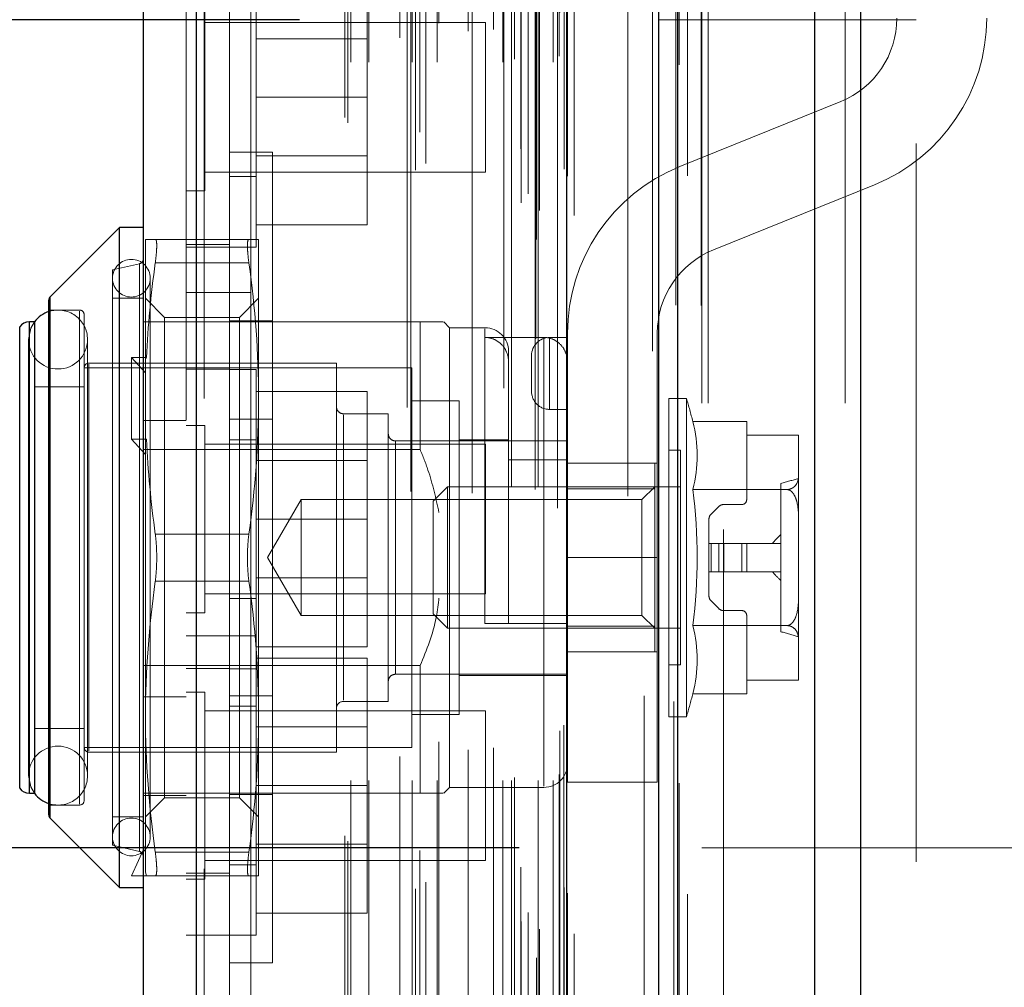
# Model space of a CAD drawing. Header units: inches. Extents: x 0.2 to 10.7, y 0.2 to 7.9.
# Tile 84 of 95: x 6.017 to 6.154, y 4.759 to 4.894. Entities that reach past the tile are written whole.
import ezdxf

# ---------------------------------------------------------------- set-up
doc = ezdxf.new("R2010")
doc.units = ezdxf.units.IN
doc.header["$MEASUREMENT"] = 0
doc.linetypes.add('HIDDEN', pattern=[0.07500000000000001, 0.05, -0.025])
doc.layers.add('DIMENSIONS', color=140, linetype='Continuous')
doc.styles.add('SLDTEXTSTYLE0', font='TXT', dxfattribs={"width": 0.7})
doc.dimstyles.new('SLDDIMSTYLE0', dxfattribs={"dimtxt": 0.0849609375, "dimasz": 0.13, "dimexe": 0, "dimexo": 0.0625, "dimgap": 0.021240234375, "dimtad": 0, "dimtih": 1, "dimtoh": 1, "dimlfac": 12, "dimrnd": 1e-09, "dimzin": 12, "dimdsep": 46, "dimtxsty": 'SLDTEXTSTYLE0', "dimsah": 1, "dimcen": 0.09, "dimadec": 0, "dimazin": 3, "dimtfac": 1, "dimtofl": 0, "dimtmove": 0, "dimatfit": 3, "dimfxl": 0, "dimfrac": 2, "dimtolj": 1, "dimtzin": 12, "dimarcsym": 0})
doc.dimstyles.new('SLDDIMSTYLE3', dxfattribs={"dimtxt": 0.0849609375, "dimasz": 0.13, "dimexe": 0, "dimexo": 0.0625, "dimgap": 0.021240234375, "dimtad": 0, "dimtih": 1, "dimtoh": 1, "dimdec": 4, "dimlfac": 12, "dimzin": 12, "dimdsep": 46, "dimtxsty": 'SLDTEXTSTYLE0', "dimsah": 1, "dimcen": 0.09, "dimadec": 0, "dimazin": 3, "dimtfac": 1, "dimtdec": 0, "dimtofl": 0, "dimtmove": 0, "dimatfit": 3, "dimfxl": 0, "dimfrac": 2, "dimtolj": 1, "dimtzin": 12, "dimarcsym": 0})

# ---------------------------------------------------------------- blocks, each defined once
blk = doc.blocks.new('_D_13')
at = {"layer": 'DIMENSIONS'}
blk.add_line((6.802087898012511, 5.364414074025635), (6.073529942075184, 5.364414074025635), dxfattribs=at)
for radius, start, end in [(0.7318486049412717, 160.6690438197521, 180), (0.7318486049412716, 205.0000000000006, 224.3309561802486)]:
    blk.add_arc((6.930378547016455, 5.364414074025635), radius, start, end, dxfattribs=at)
for points in [[(6.198529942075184, 5.364414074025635), (6.229864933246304, 5.492156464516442), (6.190019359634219, 5.495667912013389)], [(6.267098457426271, 5.055121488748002), (6.314855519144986, 4.932568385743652), (6.349483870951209, 4.952590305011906)]]:
    blk.add_solid(points, dxfattribs=at)
at = {"layer": 'DIMENSIONS', "insert": (6.113115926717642, 5.255180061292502), "char_height": 0.08333333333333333, "attachment_point": 1, "style": 'SLDTEXTSTYLE0'}
blk.add_mtext('25°', dxfattribs=at)
blk = doc.blocks.new('_D_16')
at = {"layer": 'DIMENSIONS'}
for p, q in [((6.086164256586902, 4.778530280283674), (5.637653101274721, 4.778530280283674)), ((5.762653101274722, 4.778530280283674), (5.76265310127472, 4.194071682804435)), ((5.601079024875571, 4.040020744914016), (5.572548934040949, 4.040020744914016)), ((5.572548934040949, 4.040020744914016), (5.572548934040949, 3.904989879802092)), ((5.924227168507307, 4.040020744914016), (5.95275725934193, 4.040020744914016)), ((5.95275725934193, 4.040020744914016), (5.95275725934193, 3.904989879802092)), ((5.572548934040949, 3.904989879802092), (5.601079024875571, 3.904989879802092)), ((5.95275725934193, 3.904989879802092), (5.924227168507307, 3.904989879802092)), ((5.76265310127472, 3.238196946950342), (5.76265310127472, 3.885969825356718)), ((6.086164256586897, 3.238196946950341), (5.63765310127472, 3.238196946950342))]:
    blk.add_line(p, q, dxfattribs=at)
for points in [[(5.762653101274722, 4.778530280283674), (5.742653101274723, 4.648530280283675), (5.782653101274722, 4.648530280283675)], [(5.76265310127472, 3.238196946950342), (5.782653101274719, 3.368196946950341), (5.74265310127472, 3.368196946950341)]]:
    blk.add_solid(points, dxfattribs=at)
at = {"layer": 'DIMENSIONS', "char_height": 0.08333333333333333, "attachment_point": 1, "style": 'SLDTEXTSTYLE0'}
for s, insert in [('18.48', (5.60107901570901, 4.166463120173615)), ('469.5', (5.601079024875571, 4.012412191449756))]:
    blk.add_mtext(s, dxfattribs=dict(at, insert=insert))
blk = doc.blocks.new('_D_17')
at = {"layer": 'DIMENSIONS'}
for p, q in [((6.055580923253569, 4.893780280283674), (5.14318320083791, 4.893780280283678)), ((5.26818320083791, 4.893780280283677), (5.268183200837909, 4.249627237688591)), ((5.106609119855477, 4.119496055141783), (5.078079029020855, 4.119496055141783)), ((5.078079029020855, 4.119496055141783), (5.078079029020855, 3.984465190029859)), ((5.429757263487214, 4.119496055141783), (5.458287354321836, 4.119496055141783)), ((5.458287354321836, 4.119496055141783), (5.458287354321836, 3.984465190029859)), ((5.078079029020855, 3.984465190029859), (5.106609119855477, 3.984465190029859)), ((5.458287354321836, 3.984465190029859), (5.429757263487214, 3.984465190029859)), ((5.268183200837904, 3.122863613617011), (5.268183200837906, 3.830414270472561)), ((6.055580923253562, 3.122863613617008), (5.143183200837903, 3.122863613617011))]:
    blk.add_line(p, q, dxfattribs=at)
for points in [[(5.26818320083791, 4.893780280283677), (5.24818320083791, 4.763780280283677), (5.288183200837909, 4.763780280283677)], [(5.268183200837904, 3.122863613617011), (5.288183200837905, 3.252863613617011), (5.248183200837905, 3.252863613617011)]]:
    blk.add_solid(points, dxfattribs=at)
at = {"layer": 'DIMENSIONS', "char_height": 0.08333333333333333, "attachment_point": 1, "style": 'SLDTEXTSTYLE0'}
for s, insert in [('21.25', (5.106609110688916, 4.245938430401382)), ('539.8', (5.106609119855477, 4.091887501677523)), ('OPENING', (5.006146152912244, 3.937836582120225))]:
    blk.add_mtext(s, dxfattribs=dict(at, insert=insert))

msp = doc.modelspace()

# ---------------------------------------------------------------- linework, layer by layer
at = {"color": 7, "linetype": 'Continuous', "lineweight": 25}
for p, q in [((6.133656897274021, 4.986276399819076), (6.133656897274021, 3.040446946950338)), ((6.127292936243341, 3.040446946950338), (6.127292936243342, 4.985096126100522)), ((6.105580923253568, 3.040446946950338), (6.105580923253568, 4.975863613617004)), ((6.108216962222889, 3.040446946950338), (6.108216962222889, 4.976122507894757)), ((6.092777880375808, 3.066551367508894), (6.092777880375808, 4.95015945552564)), ((6.041256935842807, 3.075635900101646), (6.041256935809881, 4.941074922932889)), ((6.033819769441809, 4.938129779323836), (6.033819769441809, 3.078581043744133)), ((6.030538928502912, 4.864867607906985), (6.020888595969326, 4.855217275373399)), ((6.033819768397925, 4.864867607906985), (6.030538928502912, 4.864867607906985)), ((6.030538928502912, 4.818935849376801), (6.030538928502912, 4.864867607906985)), ((6.020696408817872, 4.818935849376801), (6.020696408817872, 4.854753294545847)), ((6.020888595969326, 4.818935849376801), (6.020888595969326, 4.855217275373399)), ((6.016641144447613, 4.818935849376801), (6.016641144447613, 4.851041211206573)), ((6.01869837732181, 4.851744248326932), (6.017987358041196, 4.851744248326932)), ((6.017987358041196, 4.818935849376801), (6.017987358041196, 4.851744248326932)), ((6.018727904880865, 4.818935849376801), (6.018727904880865, 4.851744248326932)), ((6.016641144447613, 4.78683048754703), (6.016641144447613, 4.818935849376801)), ((6.017987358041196, 4.78612745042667), (6.017987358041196, 4.818935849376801)), ((6.018727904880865, 4.78612745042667), (6.018727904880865, 4.818935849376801)), ((6.020696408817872, 4.783118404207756), (6.020696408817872, 4.818935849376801)), ((6.020888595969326, 4.782654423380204), (6.020888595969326, 4.818935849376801)), ((6.030538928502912, 4.773004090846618), (6.030538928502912, 4.818935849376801)), ((6.017987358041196, 4.78612745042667), (6.01869837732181, 4.78612745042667)), ((6.020888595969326, 4.782654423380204), (6.030538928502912, 4.773004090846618)), ((6.030538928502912, 4.773004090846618), (6.033819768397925, 4.773004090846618))]:
    msp.add_line(p, q, dxfattribs=at)
at = {"color": 7, "linetype": 'HIDDEN', "lineweight": 18}
for p, q in [((6.133656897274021, 4.986276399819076), (6.133656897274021, 3.040446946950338)), ((6.133656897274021, 3.040446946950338), (6.133656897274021, 4.986276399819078)), ((6.133656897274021, 3.040446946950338), (6.133656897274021, 4.986276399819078)), ((6.127292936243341, 3.040446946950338), (6.127292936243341, 4.985096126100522)), ((6.131535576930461, 3.040446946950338), (6.131535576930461, 4.985096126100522)), ((6.131535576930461, 3.040446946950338), (6.131535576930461, 4.985096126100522)), ((6.108216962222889, 3.040446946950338), (6.108216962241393, 4.976122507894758)), ((6.111580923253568, 3.040446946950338), (6.111580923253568, 4.975863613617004)), ((6.112459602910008, 3.040446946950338), (6.112459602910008, 4.976122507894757)), ((6.112459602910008, 3.040446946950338), (6.112459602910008, 4.976122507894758)), ((6.107962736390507, 3.054080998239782), (6.107962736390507, 4.962629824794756)), ((6.088552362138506, 3.063217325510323), (6.088552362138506, 4.953493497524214)), ((6.088552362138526, 3.06321732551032), (6.088552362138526, 4.953493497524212)), ((6.088468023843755, 4.949399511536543), (6.088468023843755, 3.067311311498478)), ((6.088977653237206, 3.06722145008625), (6.088977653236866, 4.949489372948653)), ((6.093819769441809, 3.066551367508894), (6.093819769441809, 4.950159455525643)), ((6.086414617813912, 3.068285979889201), (6.086414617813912, 4.948424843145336)), ((6.087406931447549, 3.069540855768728), (6.087406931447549, 4.947207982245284)), ((6.104707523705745, 4.947676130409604), (6.104707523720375, 3.069039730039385)), ((6.104707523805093, 4.947674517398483), (6.104707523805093, 3.069048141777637)), ((6.071740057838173, 3.072849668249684), (6.071740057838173, 4.943861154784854)), ((6.092853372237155, 3.072035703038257), (6.092853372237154, 4.944675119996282)), ((6.092880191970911, 3.072245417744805), (6.092880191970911, 4.944465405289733)), ((6.073171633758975, 3.073773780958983), (6.073171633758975, 4.942932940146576)), ((6.084016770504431, 4.942520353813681), (6.084016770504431, 3.074198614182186)), ((6.092401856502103, 3.072999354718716), (6.092401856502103, 4.943711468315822)), ((6.092401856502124, 3.072999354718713), (6.092401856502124, 4.943711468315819)), ((6.041256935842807, 4.941074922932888), (6.041256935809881, 3.075635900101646)), ((6.042298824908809, 3.075635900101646), (6.042298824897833, 4.941074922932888)), ((6.042298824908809, 4.941074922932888), (6.042298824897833, 3.075635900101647)), ((6.070559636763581, 4.939827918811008), (6.070559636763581, 3.076878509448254)), ((6.086383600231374, 3.075833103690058), (6.086383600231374, 4.94087771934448)), ((6.072324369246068, 3.078152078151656), (6.072324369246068, 4.938558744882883)), ((6.039819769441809, 4.938129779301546), (6.039819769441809, 3.078581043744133)), ((6.062307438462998, 3.079454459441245), (6.062307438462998, 4.937256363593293)), ((6.061874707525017, 3.080185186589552), (6.061874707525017, 4.936525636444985)), ((6.101270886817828, 4.936373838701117), (6.101270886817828, 3.080312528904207)), ((6.062708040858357, 3.087902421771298), (6.062708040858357, 4.92880840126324)), ((6.062708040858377, 3.087902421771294), (6.062708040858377, 4.928808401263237)), ((6.065240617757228, 3.087902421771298), (6.065240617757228, 4.92880840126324)), ((6.071275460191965, 3.08790242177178), (6.071275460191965, 4.92880840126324)), ((6.074720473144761, 3.087902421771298), (6.074720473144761, 4.92880840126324)), ((6.083891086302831, 3.087902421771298), (6.083891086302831, 4.92880840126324)), ((6.085064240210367, 4.92880840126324), (6.085064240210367, 3.087902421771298)), ((6.085064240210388, 3.087902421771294), (6.085064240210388, 4.928808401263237)), ((6.088814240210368, 3.087902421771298), (6.088814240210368, 4.92880840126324)), ((6.088814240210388, 4.928808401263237), (6.088814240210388, 3.087902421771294)), ((6.090887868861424, 3.087902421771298), (6.090887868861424, 4.92880840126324)), ((6.090887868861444, 3.087902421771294), (6.090887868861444, 4.928808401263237)), ((6.071063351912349, 4.928144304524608), (6.071063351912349, 3.088566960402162)), ((6.079592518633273, 4.927905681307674), (6.079592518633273, 3.088802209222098)), ((6.085480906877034, 3.088319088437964), (6.085480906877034, 4.928391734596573)), ((6.088397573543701, 4.928391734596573), (6.088397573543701, 3.088319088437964)), ((6.091730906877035, 3.088735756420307), (6.091730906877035, 4.927975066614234)), ((6.091730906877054, 3.088735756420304), (6.091730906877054, 4.927975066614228)), ((6.048819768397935, 4.925813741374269), (6.048819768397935, 4.855813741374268)), ((6.069548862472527, 3.091268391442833), (6.069548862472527, 4.925442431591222)), ((6.091486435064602, 4.925813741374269), (6.091486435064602, 3.090897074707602)), ((6.074989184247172, 3.093306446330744), (6.074989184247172, 4.923411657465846)), ((6.07904509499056, 3.092197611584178), (6.07904509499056, 4.92451321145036)), ((6.07904509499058, 3.092197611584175), (6.07904509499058, 4.924513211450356)), ((6.082600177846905, 3.092443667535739), (6.082600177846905, 4.924265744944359)), ((6.091801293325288, 3.09481560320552), (6.091801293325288, 4.921895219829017)), ((6.091801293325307, 3.094815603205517), (6.091801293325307, 4.921895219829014)), ((6.092348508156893, 3.095588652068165), (6.092348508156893, 4.921122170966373)), ((6.092348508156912, 3.095588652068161), (6.092348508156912, 4.92112217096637)), ((6.10767420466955, 3.098900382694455), (6.107674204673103, 4.917775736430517)), ((6.103540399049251, 3.099679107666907), (6.103540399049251, 4.91703171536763)), ((6.045819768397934, 4.90974424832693), (6.045819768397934, 4.855813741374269)), ((6.049569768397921, 4.88299424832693), (6.049569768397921, 4.903827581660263)), ((6.064986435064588, 4.88299424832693), (6.064986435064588, 4.900744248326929)), ((6.042423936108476, 4.88299424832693), (6.042423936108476, 4.896015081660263)), ((6.081486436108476, 4.893410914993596), (6.042423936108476, 4.893410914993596)), ((6.081486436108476, 4.88299424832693), (6.081486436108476, 4.893410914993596)), ((6.105580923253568, 4.893780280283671), (6.111580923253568, 4.893780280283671)), ((6.111580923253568, 4.893780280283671), (6.114580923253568, 4.893780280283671)), ((6.114580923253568, 3.122863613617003), (6.114580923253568, 4.893780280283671)), ((6.114580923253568, 3.122863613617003), (6.114580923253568, 4.893780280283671)), ((6.141414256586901, 4.893780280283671), (6.114580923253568, 4.893780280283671)), ((6.114580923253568, 3.122863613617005), (6.114580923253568, 4.893780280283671)), ((6.114580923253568, 3.122863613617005), (6.114580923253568, 4.893780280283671)), ((6.141414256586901, 4.576571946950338), (6.141414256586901, 4.893780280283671)), ((6.064986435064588, 4.89115674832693), (6.049569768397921, 4.89115674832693)), ((6.042423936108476, 4.869973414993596), (6.042423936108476, 4.88299424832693)), ((6.049569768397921, 4.862160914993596), (6.049569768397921, 4.88299424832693)), ((6.049569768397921, 4.88299424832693), (6.064986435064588, 4.88299424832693)), ((6.064986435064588, 4.865244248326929), (6.064986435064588, 4.88299424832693)), ((6.081486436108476, 4.872577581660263), (6.081486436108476, 4.88299424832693)), ((6.108501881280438, 4.873360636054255), (6.130894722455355, 4.882416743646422)), ((6.051819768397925, 4.875352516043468), (6.045819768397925, 4.875352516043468)), ((6.051819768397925, 4.875352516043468), (6.051819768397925, 4.818935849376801)), ((6.049569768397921, 4.874831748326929), (6.064986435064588, 4.874831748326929)), ((6.042423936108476, 4.872577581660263), (6.081486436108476, 4.872577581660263)), ((6.045819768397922, 4.871952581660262), (6.049569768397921, 4.871952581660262)), ((6.039819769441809, 4.869973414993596), (6.042423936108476, 4.869973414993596)), ((6.135581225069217, 4.870828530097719), (6.1131883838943, 4.861772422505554)), ((6.049569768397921, 4.865244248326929), (6.064986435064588, 4.865244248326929)), ((6.034147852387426, 4.846519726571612), (6.034147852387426, 4.863227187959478)), ((6.035505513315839, 4.863227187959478), (6.048538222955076, 4.863227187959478)), ((6.049895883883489, 4.84108151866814), (6.049895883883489, 4.863227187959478)), ((6.045819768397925, 4.86249424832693), (6.039819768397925, 4.86249424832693)), ((6.039819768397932, 4.862160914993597), (6.045819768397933, 4.862160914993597)), ((6.045819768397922, 4.862160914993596), (6.049569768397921, 4.862160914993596)), ((6.033311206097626, 4.859829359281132), (6.029554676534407, 4.858962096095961)), ((6.029554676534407, 4.818935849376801), (6.029554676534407, 4.858962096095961)), ((6.033311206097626, 4.778079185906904), (6.033311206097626, 4.859792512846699)), ((6.035505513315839, 4.859946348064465), (6.048538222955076, 4.859946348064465)), ((6.035505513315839, 4.859946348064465), (6.048538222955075, 4.859946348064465)), ((6.034804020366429, 4.780057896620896), (6.034804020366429, 4.857813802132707)), ((6.020888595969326, 4.855217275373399), (6.020888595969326, 4.782654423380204)), ((6.033819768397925, 4.855025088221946), (6.029554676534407, 4.855025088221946)), ((6.036811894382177, 4.852361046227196), (6.034147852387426, 4.855025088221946)), ((6.048819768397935, 4.855813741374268), (6.039819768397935, 4.855813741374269)), ((6.045819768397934, 4.855813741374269), (6.045819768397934, 3.160897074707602)), ((6.049895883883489, 4.855025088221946), (6.047231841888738, 4.852361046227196)), ((6.048819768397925, 3.160897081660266), (6.048819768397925, 4.855813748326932)), ((6.048819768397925, 3.160897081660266), (6.048819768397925, 4.855813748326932)), ((6.048819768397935, 4.855813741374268), (6.048819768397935, 3.160897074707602)), ((6.048819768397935, 4.855813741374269), (6.048819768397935, 3.160897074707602)), ((6.02496150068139, 4.853384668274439), (6.020696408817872, 4.853384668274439)), ((6.02496150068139, 4.784633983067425), (6.02496150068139, 4.853237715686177)), ((6.025617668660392, 4.818935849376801), (6.025617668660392, 4.852728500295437)), ((6.036811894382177, 4.785510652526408), (6.036811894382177, 4.852361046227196)), ((6.047231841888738, 4.852361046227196), (6.036811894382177, 4.852361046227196)), ((6.047231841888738, 4.785510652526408), (6.047231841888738, 4.852361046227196)), ((6.016641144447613, 4.851041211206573), (6.016641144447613, 4.78683048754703)), ((6.017987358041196, 4.851744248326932), (6.017987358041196, 4.78612745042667)), ((6.018727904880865, 4.851744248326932), (6.01869837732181, 4.851744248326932)), ((6.03981976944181, 4.851744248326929), (6.033819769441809, 4.851744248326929)), ((6.072369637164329, 4.851744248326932), (6.03981976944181, 4.851744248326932)), ((6.051819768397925, 4.851894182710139), (6.045819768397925, 4.851894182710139)), ((6.072369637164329, 4.83397054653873), (6.072369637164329, 4.851744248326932)), ((6.076470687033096, 4.850924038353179), (6.075650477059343, 4.851744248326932)), ((6.076470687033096, 4.818935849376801), (6.076470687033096, 4.850924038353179)), ((6.081391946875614, 4.850924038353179), (6.076470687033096, 4.850924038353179)), ((6.081391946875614, 4.809749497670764), (6.081391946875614, 4.850778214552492)), ((6.017878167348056, 4.849283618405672), (6.017878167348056, 4.78858808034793)), ((6.02608026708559, 4.78858808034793), (6.02608026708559, 4.849283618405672)), ((6.089594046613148, 4.849576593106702), (6.081391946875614, 4.849576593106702)), ((6.089594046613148, 4.849576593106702), (6.089594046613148, 4.787098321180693)), ((6.090374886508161, 4.849559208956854), (6.090374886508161, 4.839559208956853)), ((6.090374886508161, 4.849559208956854), (6.092874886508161, 4.849559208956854)), ((6.090374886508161, 4.839559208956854), (6.090374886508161, 4.849559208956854)), ((6.092874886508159, 4.818934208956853), (6.092874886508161, 4.850184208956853)), ((6.105374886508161, 4.850184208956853), (6.105374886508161, 4.818934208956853)), ((6.034277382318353, 4.846764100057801), (6.032179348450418, 4.846764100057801)), ((6.032179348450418, 4.846764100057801), (6.032179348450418, 4.835398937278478)), ((6.032179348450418, 4.846764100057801), (6.034147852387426, 4.844632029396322)), ((6.034277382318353, 4.846764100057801), (6.034147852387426, 4.846519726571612)), ((6.034147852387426, 4.846519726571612), (6.034147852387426, 4.844632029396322)), ((6.084672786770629, 4.809749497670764), (6.084672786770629, 4.847643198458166)), ((6.087874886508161, 4.847059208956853), (6.087874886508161, 4.842059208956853)), ((6.071221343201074, 4.845346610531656), (6.025617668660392, 4.845346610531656)), ((6.060722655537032, 4.846002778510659), (6.026273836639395, 4.846002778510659)), ((6.026273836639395, 4.792017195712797), (6.026273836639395, 4.845854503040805)), ((6.045819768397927, 4.845160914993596), (6.039819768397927, 4.845160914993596)), ((6.049569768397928, 4.845119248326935), (6.045819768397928, 4.845119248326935)), ((6.049569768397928, 4.808035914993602), (6.049569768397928, 4.845119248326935)), ((6.060722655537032, 4.818935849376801), (6.060722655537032, 4.846002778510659)), ((6.071221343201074, 4.818935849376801), (6.071221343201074, 4.845346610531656)), ((6.034147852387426, 4.844632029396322), (6.034147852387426, 4.835154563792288)), ((6.025617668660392, 4.842721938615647), (6.018727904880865, 4.842721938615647)), ((6.049569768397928, 4.842035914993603), (6.064986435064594, 4.842035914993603)), ((6.049895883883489, 4.796790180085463), (6.049895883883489, 4.84108151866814)), ((6.064986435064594, 4.824285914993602), (6.064986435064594, 4.842035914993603)), ((6.106982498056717, 4.818935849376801), (6.106982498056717, 4.84108151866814)), ((6.109424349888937, 4.84108151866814), (6.106982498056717, 4.84108151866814)), ((6.109424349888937, 4.818935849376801), (6.109424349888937, 4.84108151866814)), ((6.077783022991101, 4.840753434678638), (6.071221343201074, 4.840753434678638)), ((6.077783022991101, 4.818935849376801), (6.077783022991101, 4.840753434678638)), ((6.067940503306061, 4.838948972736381), (6.061706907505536, 4.838948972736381)), ((6.061706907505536, 4.799068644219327), (6.061706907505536, 4.838803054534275)), ((6.067940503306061, 4.818935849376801), (6.067940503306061, 4.838948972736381)), ((6.090374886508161, 4.839559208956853), (6.092874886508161, 4.839559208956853)), ((6.03981976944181, 4.838035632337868), (6.033819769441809, 4.838035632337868)), ((6.042423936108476, 4.837306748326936), (6.039819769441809, 4.837306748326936)), ((6.042423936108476, 4.811265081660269), (6.042423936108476, 4.837306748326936)), ((6.051819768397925, 4.838185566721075), (6.045819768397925, 4.838185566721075)), ((6.110313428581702, 4.83787778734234), (6.117809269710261, 4.83787778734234)), ((6.117809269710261, 4.83787778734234), (6.117809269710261, 4.835983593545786)), ((6.117809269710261, 4.835983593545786), (6.125026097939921, 4.835983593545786)), ((6.117809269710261, 4.835983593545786), (6.117809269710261, 4.826973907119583)), ((6.12502711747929, 4.835893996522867), (6.12502711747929, 4.835924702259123)), ((6.12502711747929, 4.830390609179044), (6.12502711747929, 4.835893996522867)), ((6.034277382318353, 4.835398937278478), (6.032179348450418, 4.835398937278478)), ((6.032179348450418, 4.835398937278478), (6.034147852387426, 4.833266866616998)), ((6.034277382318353, 4.835398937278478), (6.034147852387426, 4.835154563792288)), ((6.034147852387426, 4.796790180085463), (6.034147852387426, 4.835154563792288)), ((6.081486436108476, 4.834702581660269), (6.042423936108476, 4.834702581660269)), ((6.049569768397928, 4.835327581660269), (6.045819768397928, 4.835327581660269)), ((6.092874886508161, 4.835176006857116), (6.068924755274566, 4.835176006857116)), ((6.068924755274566, 4.802733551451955), (6.068924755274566, 4.835138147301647)), ((6.084672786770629, 4.835340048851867), (6.077783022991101, 4.835340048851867)), ((6.081486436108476, 4.813869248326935), (6.081486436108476, 4.834702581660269)), ((6.072369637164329, 4.83397054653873), (6.033819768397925, 4.83397054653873)), ((6.108622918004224, 4.833863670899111), (6.106982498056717, 4.833863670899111)), ((6.108622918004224, 4.818935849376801), (6.108622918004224, 4.833863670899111)), ((6.064986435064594, 4.832448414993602), (6.049569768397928, 4.832448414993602)), ((6.092874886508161, 4.832526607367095), (6.084672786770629, 4.832526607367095)), ((6.092874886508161, 4.832059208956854), (6.105374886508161, 4.832059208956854)), ((6.10501399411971, 4.828502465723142), (6.10501399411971, 4.832059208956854)), ((6.12502711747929, 4.824439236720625), (6.12502711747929, 4.830390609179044)), ((6.076186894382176, 4.82877836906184), (6.074174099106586, 4.82676557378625)), ((6.076186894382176, 4.818935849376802), (6.076186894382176, 4.82877836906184)), ((6.108622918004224, 4.82877836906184), (6.076186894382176, 4.82877836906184)), ((6.10501399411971, 4.82877836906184), (6.10323741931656, 4.827001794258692)), ((6.12256648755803, 4.808618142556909), (6.12256648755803, 4.829253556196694)), ((6.10501399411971, 4.828502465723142), (6.092874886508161, 4.828502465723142)), ((6.10501399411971, 4.809369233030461), (6.10501399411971, 4.828502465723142)), ((6.110313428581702, 4.828406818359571), (6.12345016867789, 4.828406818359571)), ((6.055804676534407, 4.827001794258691), (6.051147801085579, 4.818935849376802)), ((6.055804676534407, 4.818935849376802), (6.055804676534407, 4.827001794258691)), ((6.10323741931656, 4.827001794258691), (6.055804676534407, 4.827001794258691)), ((6.074174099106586, 4.818935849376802), (6.074174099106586, 4.82676557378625)), ((6.10323741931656, 4.810869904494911), (6.10323741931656, 4.827001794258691)), ((6.113912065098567, 4.826029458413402), (6.112848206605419, 4.824965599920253)), ((6.117153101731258, 4.82631773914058), (6.114608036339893, 4.82631773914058)), ((6.049569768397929, 4.824285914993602), (6.064986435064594, 4.824285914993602)), ((6.064986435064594, 4.806535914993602), (6.064986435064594, 4.824285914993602)), ((6.11255992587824, 4.824269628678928), (6.11255992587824, 4.820904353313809)), ((6.12502711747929, 4.813432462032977), (6.12502711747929, 4.824439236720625)), ((6.035505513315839, 4.822216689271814), (6.048538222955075, 4.822216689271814)), ((6.03550551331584, 4.822216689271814), (6.048538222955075, 4.822216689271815)), ((6.11255992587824, 4.816967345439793), (6.11255992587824, 4.820904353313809)), ((6.11255992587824, 4.820904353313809), (6.112848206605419, 4.820904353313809)), ((6.112848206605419, 4.820904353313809), (6.113912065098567, 4.820904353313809)), ((6.112848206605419, 4.816967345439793), (6.112848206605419, 4.820904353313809)), ((6.112848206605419, 4.816967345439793), (6.112848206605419, 4.820904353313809)), ((6.113912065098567, 4.820904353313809), (6.114608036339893, 4.820904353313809)), ((6.113912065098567, 4.816967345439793), (6.113912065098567, 4.820904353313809)), ((6.113912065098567, 4.816967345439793), (6.113912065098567, 4.820904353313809)), ((6.114608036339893, 4.820904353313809), (6.117153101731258, 4.820904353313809)), ((6.114608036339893, 4.816967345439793), (6.114608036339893, 4.820904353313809)), ((6.114608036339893, 4.816967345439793), (6.114608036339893, 4.820904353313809)), ((6.117153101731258, 4.816967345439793), (6.117153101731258, 4.820904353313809)), ((6.117153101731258, 4.820904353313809), (6.117809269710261, 4.820904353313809)), ((6.117153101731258, 4.816967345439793), (6.117153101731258, 4.820904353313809)), ((6.117809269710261, 4.820904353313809), (6.12256648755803, 4.820904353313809)), ((6.117809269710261, 4.816967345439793), (6.117809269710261, 4.820904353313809)), ((6.025617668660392, 4.785143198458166), (6.025617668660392, 4.818935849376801)), ((6.029554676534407, 4.778909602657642), (6.029554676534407, 4.818935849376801)), ((6.051147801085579, 4.818935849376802), (6.055804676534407, 4.810869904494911)), ((6.051819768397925, 4.818935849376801), (6.051819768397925, 4.762519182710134)), ((6.055804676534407, 4.810869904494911), (6.055804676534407, 4.818935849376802)), ((6.060722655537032, 4.791868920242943), (6.060722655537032, 4.818935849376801)), ((6.067940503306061, 4.798922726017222), (6.067940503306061, 4.818935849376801)), ((6.071221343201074, 4.792525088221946), (6.071221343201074, 4.818935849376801)), ((6.074174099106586, 4.811106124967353), (6.074174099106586, 4.818935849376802)), ((6.076186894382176, 4.809093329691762), (6.076186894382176, 4.818935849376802)), ((6.076470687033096, 4.786947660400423), (6.076470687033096, 4.818935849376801)), ((6.077783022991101, 4.797118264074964), (6.077783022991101, 4.818935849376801)), ((6.092874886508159, 4.818934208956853), (6.105374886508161, 4.818934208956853)), ((6.092874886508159, 4.818934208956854), (6.105374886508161, 4.818934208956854)), ((6.092874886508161, 4.787684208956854), (6.092874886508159, 4.818934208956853)), ((6.105374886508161, 4.787684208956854), (6.105374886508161, 4.818934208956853)), ((6.106982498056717, 4.796790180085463), (6.106982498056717, 4.818935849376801)), ((6.108622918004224, 4.804008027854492), (6.108622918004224, 4.818935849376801)), ((6.109424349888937, 4.796790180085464), (6.109424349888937, 4.818935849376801)), ((6.11255992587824, 4.816967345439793), (6.112848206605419, 4.816967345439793)), ((6.11255992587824, 4.816967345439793), (6.11255992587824, 4.813602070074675)), ((6.112848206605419, 4.816967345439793), (6.113912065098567, 4.816967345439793)), ((6.113912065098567, 4.816967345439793), (6.114608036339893, 4.816967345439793)), ((6.114608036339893, 4.816967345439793), (6.117153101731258, 4.816967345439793)), ((6.117153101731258, 4.816967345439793), (6.117809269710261, 4.816967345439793)), ((6.117809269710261, 4.816967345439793), (6.12256648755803, 4.816967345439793)), ((6.03550551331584, 4.815655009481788), (6.048538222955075, 4.815655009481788)), ((6.035505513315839, 4.815655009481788), (6.048538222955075, 4.815655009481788)), ((6.049569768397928, 4.816123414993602), (6.064986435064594, 4.816123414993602)), ((6.042423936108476, 4.813869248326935), (6.081486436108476, 4.813869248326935)), ((6.045819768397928, 4.813244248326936), (6.049569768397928, 4.813244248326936)), ((6.112848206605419, 4.81290609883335), (6.113912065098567, 4.8118422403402)), ((6.12502711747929, 4.807481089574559), (6.12502711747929, 4.813432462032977)), ((6.039819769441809, 4.811265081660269), (6.042423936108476, 4.811265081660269)), ((6.055804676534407, 4.810869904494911), (6.10323741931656, 4.810869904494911)), ((6.074174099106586, 4.811106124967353), (6.076186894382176, 4.809093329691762)), ((6.10323741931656, 4.810869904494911), (6.10501399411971, 4.809093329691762)), ((6.114608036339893, 4.811553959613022), (6.117153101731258, 4.811553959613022)), ((6.117809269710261, 4.810897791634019), (6.117809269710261, 4.801888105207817)), ((6.089594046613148, 4.809749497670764), (6.081391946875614, 4.809749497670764)), ((6.110313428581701, 4.809464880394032), (6.12345016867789, 4.809464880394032)), ((6.076186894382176, 4.809093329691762), (6.108622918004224, 4.809093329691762)), ((6.10501399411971, 4.809369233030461), (6.092874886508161, 4.809369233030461)), ((6.10501399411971, 4.805812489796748), (6.10501399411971, 4.809369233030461)), ((6.045819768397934, 4.808035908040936), (6.039819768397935, 4.808035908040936)), ((6.049569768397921, 4.808035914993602), (6.045819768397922, 4.808035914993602)), ((6.049569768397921, 4.787202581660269), (6.049569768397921, 4.808035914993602)), ((6.12502711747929, 4.801977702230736), (6.12502711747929, 4.807481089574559)), ((6.049569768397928, 4.806535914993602), (6.064986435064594, 4.806535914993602)), ((6.10501399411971, 4.805812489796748), (6.092874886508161, 4.805812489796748)), ((6.092874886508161, 4.805809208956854), (6.105374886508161, 4.805809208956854)), ((6.049569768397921, 4.804952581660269), (6.064986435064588, 4.804952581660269)), ((6.064986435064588, 4.787202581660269), (6.064986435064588, 4.804952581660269)), ((6.106982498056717, 4.804008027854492), (6.108622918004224, 4.804008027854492)), ((6.072369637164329, 4.803901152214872), (6.033819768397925, 4.803901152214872)), ((6.039819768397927, 4.803494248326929), (6.045819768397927, 4.803494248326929)), ((6.045819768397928, 4.803452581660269), (6.049569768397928, 4.803452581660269)), ((6.068924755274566, 4.802695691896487), (6.092874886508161, 4.802695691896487)), ((6.072369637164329, 4.78612745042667), (6.072369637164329, 4.803901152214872)), ((6.077783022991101, 4.802531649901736), (6.092874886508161, 4.802531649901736)), ((6.125026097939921, 4.801888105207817), (6.117809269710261, 4.801888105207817)), ((6.117809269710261, 4.801888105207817), (6.117809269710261, 4.799993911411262)), ((6.12502711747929, 4.801946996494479), (6.12502711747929, 4.801977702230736)), ((6.042423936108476, 4.800223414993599), (6.039819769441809, 4.800223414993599)), ((6.042423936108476, 4.787202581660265), (6.042423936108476, 4.800223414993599)), ((6.110313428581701, 4.799993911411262), (6.117809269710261, 4.799993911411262)), ((6.03981976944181, 4.799536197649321), (6.033819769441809, 4.799536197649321)), ((6.051819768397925, 4.799686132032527), (6.045819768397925, 4.799686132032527)), ((6.061706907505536, 4.798922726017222), (6.067940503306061, 4.798922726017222)), ((6.081486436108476, 4.797619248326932), (6.042423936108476, 4.797619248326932)), ((6.049569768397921, 4.798244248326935), (6.045819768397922, 4.798244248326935)), ((6.071221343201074, 4.797118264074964), (6.077783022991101, 4.797118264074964)), ((6.081486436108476, 4.787202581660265), (6.081486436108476, 4.797619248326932)), ((6.034147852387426, 4.775133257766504), (6.034147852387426, 4.796790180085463)), ((6.049895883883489, 4.774644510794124), (6.049895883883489, 4.796790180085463)), ((6.106982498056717, 4.796790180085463), (6.109424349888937, 4.796790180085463)), ((6.018727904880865, 4.795149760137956), (6.025617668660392, 4.795149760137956)), ((6.064986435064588, 4.795365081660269), (6.049569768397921, 4.795365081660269)), ((6.025617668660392, 4.792525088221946), (6.071221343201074, 4.792525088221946)), ((6.026273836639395, 4.791868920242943), (6.060722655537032, 4.791868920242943)), ((6.092874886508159, 4.787684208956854), (6.105374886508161, 4.787684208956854)), ((6.042423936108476, 4.774181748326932), (6.042423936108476, 4.787202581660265)), ((6.049569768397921, 4.766369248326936), (6.049569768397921, 4.787202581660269)), ((6.049569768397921, 4.787202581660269), (6.064986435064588, 4.787202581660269)), ((6.064986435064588, 4.769452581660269), (6.064986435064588, 4.787202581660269)), ((6.075650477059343, 4.78612745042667), (6.076470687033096, 4.786947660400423)), ((6.076470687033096, 4.786947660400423), (6.089594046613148, 4.786947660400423)), ((6.081486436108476, 4.776785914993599), (6.081486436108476, 4.787202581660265)), ((6.01869837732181, 4.78612745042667), (6.018727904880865, 4.78612745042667)), ((6.072369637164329, 4.78612745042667), (6.033819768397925, 4.78612745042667)), ((6.03981976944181, 4.785827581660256), (6.033819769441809, 4.785827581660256)), ((6.034147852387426, 4.782846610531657), (6.036811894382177, 4.785510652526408)), ((6.036811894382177, 4.785510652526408), (6.047231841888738, 4.785510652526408)), ((6.051819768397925, 4.785977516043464), (6.045819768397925, 4.785977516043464)), ((6.047231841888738, 4.785510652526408), (6.049895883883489, 4.782846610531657)), ((6.020696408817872, 4.784487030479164), (6.02496150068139, 4.784487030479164)), ((6.029554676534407, 4.782846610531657), (6.033819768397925, 4.782846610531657)), ((6.029554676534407, 4.778909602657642), (6.033311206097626, 4.778042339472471)), ((6.032179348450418, 4.774644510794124), (6.034147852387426, 4.778908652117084)), ((6.035505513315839, 4.777925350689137), (6.048538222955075, 4.777925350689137)), ((6.035505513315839, 4.777925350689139), (6.048538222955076, 4.777925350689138)), ((6.049569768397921, 4.779040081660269), (6.064986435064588, 4.779040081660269)), ((6.136164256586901, 4.778530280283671), (6.111580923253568, 4.778530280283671)), ((6.136164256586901, 4.226696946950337), (6.136164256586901, 4.778530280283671)), ((6.136164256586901, 4.226696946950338), (6.136164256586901, 4.778530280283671)), ((6.139164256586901, 4.778530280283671), (6.136164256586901, 4.778530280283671)), ((6.139164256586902, 4.226696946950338), (6.139164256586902, 4.778530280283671)), ((6.148164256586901, 4.778530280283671), (6.139164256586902, 4.778530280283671)), ((6.145164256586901, 4.226696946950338), (6.145164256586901, 4.778530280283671)), ((6.148164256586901, 4.226696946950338), (6.148164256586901, 4.778530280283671)), ((6.202789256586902, 4.778530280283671), (6.148164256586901, 4.778530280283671)), ((6.148164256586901, 4.226696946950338), (6.148164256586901, 4.778530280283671)), ((6.042423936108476, 4.776785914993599), (6.081486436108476, 4.776785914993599)), ((6.045819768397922, 4.776160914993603), (6.049569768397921, 4.776160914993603)), ((6.034277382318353, 4.774644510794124), (6.032179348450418, 4.774644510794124)), ((6.034277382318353, 4.774644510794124), (6.034147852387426, 4.775133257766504)), ((6.035505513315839, 4.774644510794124), (6.048538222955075, 4.774644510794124)), ((6.039819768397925, 4.774994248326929), (6.045819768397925, 4.774994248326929)), ((6.039819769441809, 4.774181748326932), (6.042423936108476, 4.774181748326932)), ((6.049569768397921, 4.769452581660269), (6.064986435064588, 4.769452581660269)), ((6.039819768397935, 4.76636924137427), (6.045819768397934, 4.76636924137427)), ((6.045819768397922, 4.766369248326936), (6.049569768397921, 4.766369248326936)), ((6.045819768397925, 4.762519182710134), (6.051819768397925, 4.762519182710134))]:
    msp.add_line(p, q, dxfattribs=at)
at = {"color": 7, "linetype": 'HIDDEN', "lineweight": 18, "flags": 128}
for points in [[(6.111469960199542, 3.054020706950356), (6.111470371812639, 4.000801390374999), (6.111469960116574, 4.962685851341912)], [(6.109570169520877, 3.072077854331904), (6.109570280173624, 3.969739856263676), (6.109570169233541, 4.944621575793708)], [(6.109570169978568, 3.072066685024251), (6.109570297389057, 3.993241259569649), (6.109570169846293, 4.94464617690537)], [(6.101270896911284, 4.936397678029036), (6.101271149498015, 3.968680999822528), (6.101270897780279, 3.080313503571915)], [(6.108399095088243, 3.087521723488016), (6.108399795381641, 4.02818652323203), (6.108399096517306, 4.929188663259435)], [(6.108399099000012, 3.087538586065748), (6.108399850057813, 3.993241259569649), (6.108399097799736, 4.929189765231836)], [(6.101283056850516, 4.927487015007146), (6.10128291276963, 4.015906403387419), (6.101283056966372, 3.089225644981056)], [(6.01869837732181, 4.851744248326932), (6.018190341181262, 4.850853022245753), (6.017878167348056, 4.849283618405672)], [(6.017878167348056, 4.78858808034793), (6.018190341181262, 4.78701867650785), (6.01869837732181, 4.78612745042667)]]:
    msp.add_lwpolyline(points, dxfattribs=at)
at = {"color": 7, "linetype": 'HIDDEN', "lineweight": 18}
for centre, radius, start, end in [((6.126208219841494, 4.894004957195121), 0.01250000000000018, 292.0193813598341, 0), ((6.126208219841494, 4.894004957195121), 0.02500000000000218, 292.0193813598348, 0), ((6.117874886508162, 4.850184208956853), 0.02500000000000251, 112.0193813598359, 180), ((6.117874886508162, 4.850184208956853), 0.01250000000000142, 112.0193813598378, 180), ((6.032179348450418, 4.857813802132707), 0.00262467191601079, 0, 180), ((6.033163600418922, 4.860468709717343), 0.0006561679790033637, 283.000000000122, 0), ((6.032179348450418, 4.857813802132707), 0.00262467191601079, 180, 0), ((6.021979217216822, 4.849283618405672), 0.004101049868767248, 0, 108.2280527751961), ((6.024961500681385, 4.852728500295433), 0.0006561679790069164, 3.877732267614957e-10, 89.99999999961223), ((6.081391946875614, 4.847643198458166), 0.003280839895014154, 0, 90), ((6.021979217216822, 4.849283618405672), 0.004101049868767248, 180, 0), ((6.090374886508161, 4.847059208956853), 0.002500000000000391, 90, 180), ((6.026273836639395, 4.845346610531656), 0.0006561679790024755, 90, 180), ((6.090374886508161, 4.842059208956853), 0.002500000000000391, 180, 270.0000000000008), ((6.035840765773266, 4.818935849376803), 0.07684383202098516, 14.27044514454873, 16.74966025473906), ((6.061706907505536, 4.839933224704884), 0.000984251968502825, 179.9999999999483, 270.0000000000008), ((6.09188266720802, 4.833142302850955), 0.01902939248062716, 345.5904657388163, 14.4095342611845), ((6.068924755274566, 4.83616025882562), 0.0009842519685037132, 180, 270.0000000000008), ((6.121152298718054, 4.835894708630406), 0.00387481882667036, 359.9894702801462, 1.31442977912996), ((6.123325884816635, 4.835924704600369), 0.001701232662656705, 359.9999211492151, 1.983715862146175), ((6.121152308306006, 4.835894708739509), 0.003874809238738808, 359.9894686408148, 1.314431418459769), ((6.597255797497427, 3.132732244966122), 1.761679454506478, 105.5486179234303, 105.6317027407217), ((6.035840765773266, 4.818935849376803), 0.07507247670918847, 352.752385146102, 7.247614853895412), ((6.114608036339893, 4.825333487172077), 0.000984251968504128, 90, 135.0000000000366), ((6.117153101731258, 4.826973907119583), 0.0006561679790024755, 270.0000000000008, 0), ((6.113544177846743, 4.824269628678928), 0.0009842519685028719, 134.9999999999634, 180), ((6.113544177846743, 4.813602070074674), 0.000984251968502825, 179.9999999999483, 225.0000000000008), ((6.114608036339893, 4.812538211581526), 0.000984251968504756, 225.0000000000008, 270.0000000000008), ((6.117153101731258, 4.810897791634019), 0.0006561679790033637, 0, 90), ((6.091882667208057, 4.804729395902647), 0.01902939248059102, 345.5904657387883, 14.40953426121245), ((6.597255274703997, 6.505137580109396), 1.761677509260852, 254.3682972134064, 254.4513821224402), ((6.068924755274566, 4.801711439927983), 0.0009842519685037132, 90, 180.0000000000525), ((6.121152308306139, 4.801976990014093), 0.003874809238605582, 358.6855685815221, 0.01053135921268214), ((6.121152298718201, 4.801976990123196), 0.003874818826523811, 358.6855702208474, 0.01052971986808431), ((6.123325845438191, 4.801946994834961), 0.001701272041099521, 358.0163070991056, 5.588957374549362e-05), ((6.035840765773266, 4.818935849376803), 0.07684383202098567, 343.2503397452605, 345.7295548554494), ((6.061706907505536, 4.797938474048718), 0.0009842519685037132, 90, 180), ((6.021979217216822, 4.78858808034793), 0.004101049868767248, 0, 180), ((6.026273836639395, 4.792525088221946), 0.0006561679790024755, 180, 270.0000000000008), ((6.089594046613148, 4.790228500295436), 0.003280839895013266, 270.0000000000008, 0), ((6.021979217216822, 4.78858808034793), 0.004101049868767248, 251.7719472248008, 0), ((6.024961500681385, 4.78514319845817), 0.0006561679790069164, 270.0000000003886, 359.9999999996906), ((6.032179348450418, 4.780057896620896), 0.00262467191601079, 0, 180), ((6.032179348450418, 4.780057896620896), 0.00262467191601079, 180, 0), ((6.033163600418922, 4.777402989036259), 0.0006561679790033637, 7.755464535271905e-11, 76.99999999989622)]:
    msp.add_arc(centre, radius, start, end, dxfattribs=at)
at = {"color": 7, "linetype": 'Continuous', "lineweight": 25}
for centre, radius, start, end in [((6.02135257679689, 4.854753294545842), 0.0006561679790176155, 135.0000000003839, 179.9999999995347), ((6.021979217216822, 4.849283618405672), 0.004101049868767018, 108.2280527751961, 143.1301023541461), ((6.017987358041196, 4.850103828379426), 0.001640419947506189, 90, 145.15009542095), ((6.017987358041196, 4.787767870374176), 0.001640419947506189, 214.8499045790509, 270.0000000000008), ((6.021979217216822, 4.78858808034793), 0.004101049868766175, 216.8698976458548, 251.7719472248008), ((6.02135257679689, 4.783118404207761), 0.0006561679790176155, 180.0000000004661, 224.999999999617)]:
    msp.add_arc(centre, radius, start, end, dxfattribs=at)
at = {"color": 7, "linetype": 'HIDDEN', "lineweight": 18}
for points in [[(6.034147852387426, 4.863227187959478), (6.034147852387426, 4.863227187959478), (6.034649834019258, 4.863227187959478), (6.035505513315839, 4.863227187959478)], [(6.048538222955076, 4.863227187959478), (6.049393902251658, 4.863227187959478), (6.049895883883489, 4.863227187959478), (6.049895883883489, 4.863227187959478)], [(6.035505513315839, 4.859946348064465), (6.034907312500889, 4.855565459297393), (6.034477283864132, 4.851172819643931), (6.034277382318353, 4.846764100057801)], [(6.049895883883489, 4.84108151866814), (6.049895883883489, 4.847394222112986), (6.049393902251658, 4.85367983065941), (6.048538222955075, 4.859946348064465)], [(6.048538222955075, 4.822216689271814), (6.049393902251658, 4.828483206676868), (6.049895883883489, 4.834768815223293), (6.049895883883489, 4.84108151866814)], [(6.034277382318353, 4.835398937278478), (6.034477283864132, 4.830990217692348), (6.034907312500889, 4.826597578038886), (6.035505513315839, 4.822216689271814)], [(6.121401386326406, 4.820904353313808), (6.121753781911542, 4.821347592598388), (6.122152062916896, 4.821747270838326), (6.122566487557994, 4.82213162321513)], [(6.122566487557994, 4.815740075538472), (6.122152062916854, 4.816124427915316), (6.121753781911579, 4.816524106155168), (6.121401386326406, 4.816967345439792)], [(6.03550551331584, 4.815655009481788), (6.034649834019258, 4.809388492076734), (6.034147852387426, 4.803102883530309), (6.034147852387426, 4.796790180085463)], [(6.048538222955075, 4.815655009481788), (6.049393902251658, 4.809388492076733), (6.049895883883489, 4.803102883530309), (6.049895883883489, 4.796790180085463)], [(6.034147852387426, 4.796790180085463), (6.034147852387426, 4.790477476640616), (6.034649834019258, 4.784191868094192), (6.035505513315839, 4.777925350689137)], [(6.049895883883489, 4.796790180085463), (6.049895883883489, 4.790477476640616), (6.049393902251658, 4.784191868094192), (6.048538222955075, 4.777925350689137)], [(6.035505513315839, 4.774644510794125), (6.034907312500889, 4.774644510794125), (6.034477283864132, 4.774644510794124), (6.034277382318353, 4.774644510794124)], [(6.049895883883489, 4.774644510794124), (6.049895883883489, 4.774644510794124), (6.049393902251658, 4.774644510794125), (6.048538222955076, 4.774644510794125)]]:
    msp.add_open_spline(points, degree=3, dxfattribs=at)
for points, knots in [([(6.035505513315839, 4.863227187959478), (6.03557352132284, 4.863227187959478), (6.035624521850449, 4.863152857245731), (6.035694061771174, 4.862857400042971), (6.035711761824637, 4.862634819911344), (6.035711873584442, 4.862064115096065), (6.035694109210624, 4.861707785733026), (6.035625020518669, 4.860900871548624), (6.035573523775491, 4.860444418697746), (6.035505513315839, 4.859946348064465)], [0, 0, 0, 0, 0.25, 0.25, 0.5, 0.5, 0.75, 0.75, 1, 1, 1, 1]), ([(6.048538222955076, 4.859946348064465), (6.048470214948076, 4.860444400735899), (6.048419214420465, 4.860895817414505), (6.048349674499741, 4.861706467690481), (6.048331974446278, 4.862060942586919), (6.048331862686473, 4.862632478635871), (6.048349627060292, 4.862856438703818), (6.048418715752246, 4.86315149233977), (6.048470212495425, 4.863227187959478), (6.048538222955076, 4.863227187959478)], [0, 0, 0, 0, 0.25, 0.25, 0.5, 0.5, 0.75, 0.75, 1, 1, 1, 1]), ([(6.075557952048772, 4.851744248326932), (6.075502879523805, 4.851744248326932), (6.075379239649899, 4.851744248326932), (6.073959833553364, 4.851744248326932), (6.072742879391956, 4.851744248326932), (6.072369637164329, 4.851744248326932)], [0, 0, 0, 0, 0.3576770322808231, 0.8029982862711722, 1, 1, 1, 1]), ([(6.081391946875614, 4.849576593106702), (6.081836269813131, 4.849576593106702), (6.082272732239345, 4.849482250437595), (6.083076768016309, 4.849125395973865), (6.08344214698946, 4.848861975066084), (6.084039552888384, 4.848220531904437), (6.084276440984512, 4.847837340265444), (6.084591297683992, 4.847018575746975), (6.084672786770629, 4.846577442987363), (6.084672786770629, 4.846133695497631)], [0, 0, 0, 0, 0.25, 0.25, 0.5, 0.5, 0.75, 0.75, 1, 1, 1, 1]), ([(6.089594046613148, 4.849576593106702), (6.090038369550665, 4.849576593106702), (6.090474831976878, 4.849482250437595), (6.091278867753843, 4.849125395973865), (6.091644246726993, 4.848861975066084), (6.092241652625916, 4.848220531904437), (6.092478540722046, 4.847837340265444), (6.092793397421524, 4.847018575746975), (6.092874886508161, 4.846577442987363), (6.092874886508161, 4.84613369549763)], [0, 0, 0, 0, 0.25, 0.25, 0.5, 0.5, 0.75, 0.75, 1, 1, 1, 1]), ([(6.074989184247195, 4.825224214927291), (6.074551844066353, 4.827212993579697), (6.073895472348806, 4.830197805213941), (6.072751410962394, 4.833026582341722), (6.072369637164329, 4.83397054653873)], [0, 0, 0, 0, 0.6662995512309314, 1, 1, 1, 1]), ([(6.12345016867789, 4.828406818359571), (6.123644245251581, 4.828414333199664), (6.123824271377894, 4.828456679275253), (6.124126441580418, 4.828574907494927), (6.124250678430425, 4.828649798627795), (6.124563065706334, 4.828890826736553), (6.124694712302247, 4.829072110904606), (6.124981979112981, 4.829627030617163), (6.125027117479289, 4.830008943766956), (6.12502711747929, 4.830390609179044)], [0, 0, 0, 0, 0.1250000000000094, 0.1250000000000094, 0.2500000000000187, 0.2500000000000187, 0.5000000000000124, 0.5000000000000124, 1, 1, 1, 1]), ([(6.12502711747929, 4.824439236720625), (6.125027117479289, 4.825202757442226), (6.124981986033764, 4.825967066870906), (6.124694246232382, 4.827077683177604), (6.124560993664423, 4.827441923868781), (6.124251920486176, 4.827918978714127), (6.124127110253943, 4.828070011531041), (6.123824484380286, 4.828307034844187), (6.123644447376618, 4.828391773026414), (6.12345016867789, 4.828406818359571)], [0, 0, 0, 0, 0.4999999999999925, 0.4999999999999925, 0.7499999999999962, 0.7499999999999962, 0.8749999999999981, 0.8749999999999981, 1, 1, 1, 1]), ([(6.035505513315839, 4.822216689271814), (6.03557352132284, 4.82171863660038), (6.035624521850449, 4.821192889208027), (6.035694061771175, 4.820086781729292), (6.035711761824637, 4.819509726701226), (6.035711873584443, 4.818367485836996), (6.035694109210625, 4.81778719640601), (6.035625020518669, 4.816685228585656), (6.035573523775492, 4.81615308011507), (6.03550551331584, 4.815655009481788)], [0, 0, 0, 0, 0.25, 0.25, 0.5, 0.5, 0.75, 0.75, 1, 1, 1, 1]), ([(6.048538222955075, 4.815655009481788), (6.048470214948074, 4.816153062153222), (6.048419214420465, 4.816678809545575), (6.04834967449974, 4.81778491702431), (6.048331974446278, 4.818361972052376), (6.048331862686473, 4.819504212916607), (6.048349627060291, 4.820084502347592), (6.048418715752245, 4.821186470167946), (6.048470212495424, 4.821718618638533), (6.048538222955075, 4.822216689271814)], [0, 0, 0, 0, 0.25, 0.25, 0.5, 0.5, 0.75, 0.75, 1, 1, 1, 1]), ([(6.072369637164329, 4.803901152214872), (6.073266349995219, 4.806099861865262), (6.074506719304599, 4.80914120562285), (6.074884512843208, 4.812386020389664), (6.074989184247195, 4.813285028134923)], [0, 0, 0, 0, 0.7229401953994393, 1, 1, 1, 1]), ([(6.12345016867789, 4.809464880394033), (6.123644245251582, 4.809479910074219), (6.123824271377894, 4.809564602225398), (6.124126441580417, 4.809801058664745), (6.124250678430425, 4.809950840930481), (6.124563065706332, 4.810432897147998), (6.124694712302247, 4.810795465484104), (6.124981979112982, 4.811905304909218), (6.12502711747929, 4.812669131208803), (6.12502711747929, 4.813432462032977)], [0, 0, 0, 0, 0.1249999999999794, 0.1249999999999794, 0.2499999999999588, 0.2499999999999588, 0.4999999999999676, 0.4999999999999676, 1, 1, 1, 1]), ([(6.092874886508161, 4.809749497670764), (6.092874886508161, 4.809749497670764), (6.092795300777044, 4.809749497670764), (6.092478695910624, 4.809749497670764), (6.092244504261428, 4.809749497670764), (6.091345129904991, 4.809749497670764), (6.090483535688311, 4.809749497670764), (6.089594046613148, 4.809749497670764)], [0, 0, 0, 0, 0.2500000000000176, 0.2500000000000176, 0.5000000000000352, 0.5000000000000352, 1, 1, 1, 1]), ([(6.12502711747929, 4.807481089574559), (6.12502711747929, 4.80786284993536), (6.124981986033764, 4.8082450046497), (6.124694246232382, 4.808800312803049), (6.124560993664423, 4.808982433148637), (6.124251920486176, 4.80922096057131), (6.124127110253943, 4.809296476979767), (6.123824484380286, 4.80941498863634), (6.123644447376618, 4.809457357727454), (6.12345016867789, 4.809464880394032)], [0, 0, 0, 0, 0.5000000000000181, 0.5000000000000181, 0.7500000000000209, 0.7500000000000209, 0.8750000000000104, 0.8750000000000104, 1, 1, 1, 1]), ([(6.075557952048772, 4.78612745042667), (6.075502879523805, 4.78612745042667), (6.075379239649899, 4.78612745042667), (6.073959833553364, 4.78612745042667), (6.072742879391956, 4.78612745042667), (6.072369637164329, 4.78612745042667)], [0, 0, 0, 0, 0.3576770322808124, 0.8029982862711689, 0.9999999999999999, 0.9999999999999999, 0.9999999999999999, 0.9999999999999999]), ([(6.035505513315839, 4.777925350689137), (6.03557352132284, 4.777427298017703), (6.035624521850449, 4.776975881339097), (6.035694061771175, 4.77616523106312), (6.035711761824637, 4.775810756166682), (6.035711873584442, 4.77523922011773), (6.035694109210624, 4.775015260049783), (6.035625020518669, 4.774720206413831), (6.035573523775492, 4.774644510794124), (6.03550551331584, 4.774644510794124)], [0, 0, 0, 0, 0.25, 0.25, 0.5, 0.5, 0.75, 0.75, 1, 1, 1, 1]), ([(6.048538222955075, 4.774644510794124), (6.048470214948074, 4.774644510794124), (6.048419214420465, 4.774718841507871), (6.04834967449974, 4.775014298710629), (6.048331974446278, 4.775236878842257), (6.048331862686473, 4.775807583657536), (6.048349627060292, 4.776163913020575), (6.048418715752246, 4.776970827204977), (6.048470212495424, 4.777427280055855), (6.048538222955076, 4.777925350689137)], [0, 0, 0, 0, 0.2499999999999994, 0.2499999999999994, 0.4999999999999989, 0.4999999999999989, 0.7499999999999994, 0.7499999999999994, 1, 1, 1, 1])]:
    msp.add_open_spline(points, degree=3, knots=knots, dxfattribs=at)

# ---------------------------------------------------------------- dimensions: what is measured, and where the dimension line sits
at = {"layer": 'DIMENSIONS'}
dim = msp.add_angular_dim_2l(base=(6.208918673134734, 5.487288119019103), line1=((6.852087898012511, 5.364414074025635), (6.930378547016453, 5.364414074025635)), line2=((6.126893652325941, 4.989742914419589), (6.930378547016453, 5.364414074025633)), dimstyle='SLDDIMSTYLE3', dxfattribs=at)
dim.commit()
dim.dimension.update_dxf_attribs({"geometry": '_D_13', "text_midpoint": (6.213887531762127, 5.2152731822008), "dimtype": 162})
dim = msp.add_linear_dim(base=(5.268183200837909, 4.893780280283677), p1=(6.105580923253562, 3.122863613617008), p2=(6.105580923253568, 4.893780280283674), angle=90.0000000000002, text='<>\\POPENING', dimstyle='SLDDIMSTYLE0', dxfattribs=at)
dim.commit()
dim.dimension.update_dxf_attribs({"geometry": '_D_17', "text_midpoint": (5.268183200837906, 4.040020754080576), "dimtype": 160})
dim = msp.add_linear_dim(base=(5.762653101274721, 4.778530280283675), p1=(6.136164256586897, 3.238196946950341), p2=(6.136164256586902, 4.778530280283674), angle=90.0000000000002, dimstyle='SLDDIMSTYLE0', dxfattribs=at)
dim.commit()
dim.dimension.update_dxf_attribs({"geometry": '_D_16', "text_midpoint": (5.76265310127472, 4.040020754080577), "dimtype": 160})

doc.saveas('drawing.dxf')
